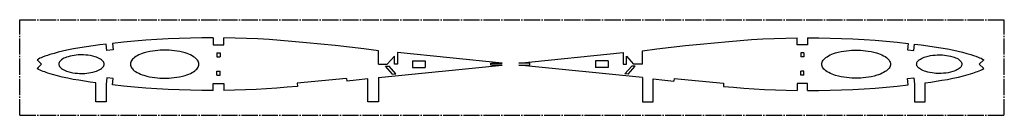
# Model space of a CAD drawing. Header units: millimetres. Extents: x 115 to 1045, y 442 to 532.
import ezdxf

# ---------------------------------------------------------------- set-up
doc = ezdxf.new("R2010")
doc.units = ezdxf.units.MM
doc.linetypes.add('SLD-Осевая', pattern=[19.05, 15.24, -1.27, 1.27, -1.27])
doc.linetypes.add('SLD-Сплошная', pattern=[0])

msp = doc.modelspace()

# ---------------------------------------------------------------- linework, layer by layer
at = {"color": 7, "linetype": 'SLD-Осевая'}
for p, q in [((115.08, 442.43), (115.08, 532.43)), ((115.08, 532.43), (1045.08, 532.43)), ((1045.08, 442.43), (1045.08, 532.43)), ((115.08, 442.43), (1045.08, 442.43))]:
    msp.add_line(p, q, dxfattribs=at)
at = {"color": 7, "linetype": 'SLD-Сплошная'}
for p, q in [((297.76, 515.41), (297.76, 508.9)), ((307.76, 508.9), (307.76, 515.39)), ((849.34, 508.9), (849.34, 515.39)), ((859.34, 515.41), (859.34, 508.9)), ((197.54, 503.55), (196.86, 509.49)), ((203.5, 504.23), (197.54, 503.55)), ((202.82, 510.19), (203.5, 504.23)), ((297.76, 508.9), (307.76, 508.9)), ((453.83, 490.59), (453.83, 503.22)), ((703.28, 490.59), (703.28, 503.22)), ((859.34, 508.9), (849.34, 508.9)), ((954.28, 510.19), (953.6, 504.23)), ((953.6, 504.23), (959.56, 503.55)), ((959.56, 503.55), (960.24, 509.49)), ((135.62, 490.58), (131.51, 494.67)), ((301.25, 501.11), (304.28, 501.11)), ((301.25, 501.11), (301.25, 497.34)), ((301.25, 497.34), (304.28, 497.34)), ((304.28, 501.11), (304.28, 497.34)), ((468.94, 498.21), (462.25, 490.59)), ((468.94, 490.59), (468.94, 498.21)), ((570.71, 491.59), (471.97, 501.47)), ((471.97, 501.47), (471.97, 490.59)), ((486.14, 493.62), (498.19, 493.62)), ((486.14, 493.62), (486.14, 487.56)), ((498.19, 493.62), (498.19, 487.56)), ((586.39, 491.59), (685.13, 501.47)), ((658.91, 493.62), (658.91, 487.56)), ((670.96, 493.62), (658.91, 493.62)), ((670.96, 493.62), (670.96, 487.56)), ((685.13, 501.47), (685.13, 490.59)), ((688.16, 490.59), (688.16, 498.21)), ((688.16, 498.21), (694.85, 490.59)), ((852.82, 501.11), (852.82, 497.34)), ((855.85, 501.11), (852.82, 501.11)), ((855.85, 497.34), (852.82, 497.34)), ((855.85, 501.11), (855.85, 497.34)), ((1021.48, 490.58), (1025.59, 494.67)), ((135.62, 490.58), (131.51, 486.5)), ((301.25, 483.83), (304.28, 483.83)), ((301.25, 480.06), (301.25, 483.83)), ((304.28, 480.06), (304.28, 483.83)), ((453.83, 490.59), (462.25, 490.59)), ((453.83, 477.96), (570.71, 489.58)), ((467.3, 481.06), (460.6, 488.68)), ((460.6, 488.68), (463.93, 488.68)), ((470.36, 481.36), (463.93, 488.68)), ((471.97, 490.59), (468.94, 490.59)), ((486.14, 487.56), (498.19, 487.56)), ((560.18, 489.58), (560.18, 491.59)), ((560.18, 491.59), (570.71, 491.59)), ((570.71, 489.58), (560.18, 489.58)), ((596.93, 491.59), (586.39, 491.59)), ((586.39, 489.58), (596.93, 489.58)), ((703.28, 477.96), (586.39, 489.58)), ((596.93, 489.58), (596.93, 491.59)), ((670.96, 487.56), (658.91, 487.56)), ((685.13, 490.59), (688.16, 490.59)), ((686.75, 481.36), (693.17, 488.68)), ((689.81, 481.06), (696.5, 488.68)), ((696.5, 488.68), (693.17, 488.68)), ((703.28, 490.59), (694.85, 490.59)), ((855.85, 483.83), (852.82, 483.83)), ((852.82, 480.06), (852.82, 483.83)), ((855.85, 480.06), (855.85, 483.83)), ((1021.48, 490.58), (1025.59, 486.5)), ((197.54, 477.62), (196.86, 471.68)), ((203.5, 476.94), (197.54, 477.62)), ((202.82, 470.98), (203.5, 476.94)), ((301.25, 480.06), (304.28, 480.06)), ((423.78, 477.04), (377.12, 472.54)), ((423.78, 477.04), (424.02, 474.41)), ((443.83, 455.18), (443.83, 476.75)), ((453.83, 477.96), (453.83, 455.18)), ((467.3, 481.06), (470.36, 481.36)), ((689.81, 481.06), (686.75, 481.36)), ((703.28, 477.96), (703.28, 455.18)), ((713.28, 455.18), (713.28, 476.75)), ((733.33, 477.04), (733.08, 474.41)), ((733.33, 477.04), (779.98, 472.54)), ((855.85, 480.06), (852.82, 480.06)), ((953.6, 476.94), (959.56, 477.62)), ((954.28, 470.98), (953.6, 476.94)), ((959.56, 477.62), (960.24, 471.68)), ((186.86, 455.18), (186.86, 472.97)), ((196.86, 471.68), (196.86, 455.18)), ((297.76, 465.65), (297.76, 472.28)), ((297.76, 472.28), (307.76, 472.28)), ((307.76, 472.28), (307.76, 465.79)), ((377.12, 472.54), (377.41, 469.58)), ((779.98, 472.54), (779.7, 469.58)), ((859.34, 472.28), (849.34, 472.28)), ((849.34, 472.28), (849.34, 465.79)), ((859.34, 465.65), (859.34, 472.28)), ((960.24, 471.68), (960.24, 455.18)), ((970.24, 455.18), (970.24, 472.97)), ((196.86, 455.18), (186.86, 455.18)), ((453.83, 455.18), (443.83, 455.18)), ((703.28, 455.18), (713.28, 455.18)), ((960.24, 455.18), (970.24, 455.18))]:
    msp.add_line(p, q, dxfattribs=at)
at = {"color": 7, "linetype": 'SLD-Сплошная', "flags": 128}
for points in [[(297.76, 515.41), (287.11, 515.34), (276.46, 515.14), (265.81, 514.82), (255.16, 514.37), (244.52, 513.8), (234.08, 513.1), (223.65, 512.27), (213.23, 511.3), (202.82, 510.19)], [(453.83, 503.22), (440.24, 504.86), (426.66, 506.47), (413.06, 508.01), (399.46, 509.47), (385.84, 510.82), (372.21, 512.05), (361.49, 512.91), (350.75, 513.66), (340.01, 514.3), (329.26, 514.8), (318.51, 515.17), (307.76, 515.39)], [(703.28, 503.22), (716.86, 504.86), (730.45, 506.47), (744.04, 508.01), (757.65, 509.47), (771.26, 510.82), (784.9, 512.05), (795.62, 512.91), (806.35, 513.66), (817.1, 514.3), (827.84, 514.8), (838.59, 515.17), (849.34, 515.39)], [(859.34, 515.41), (869.99, 515.34), (880.65, 515.14), (891.3, 514.82), (901.94, 514.37), (912.58, 513.8), (923.02, 513.1), (933.46, 512.27), (943.88, 511.3), (954.28, 510.19)], [(196.86, 509.49), (190.63, 508.7), (184.4, 507.86), (178.18, 506.96), (171.97, 505.99), (165.78, 504.92), (159.61, 503.7), (155.56, 502.81), (151.53, 501.82), (147.52, 500.75), (143.55, 499.56), (141.23, 498.81), (138.93, 498.02), (136.64, 497.19), (135.31, 496.66), (134, 496.07), (132.73, 495.42), (131.51, 494.67)], [(252.08, 503.76), (249.99, 503.73), (247.78, 503.65), (245.45, 503.49), (243, 503.24), (240.47, 502.9), (237.87, 502.44), (235.24, 501.86), (232.62, 501.15), (230.9, 500.59), (229.24, 499.97), (227.63, 499.28), (226.12, 498.52), (224.71, 497.7), (223.44, 496.82), (222.47, 496.02), (221.62, 495.18), (220.9, 494.31), (220.34, 493.42), (219.92, 492.5), (219.67, 491.57), (219.58, 490.63), (219.66, 489.69), (219.9, 488.75), (220.3, 487.84), (220.85, 486.94), (221.55, 486.07), (222.39, 485.23), (223.35, 484.42), (224.61, 483.54), (226.01, 482.71), (227.51, 481.95), (229.1, 481.26), (230.76, 480.63), (232.47, 480.07), (235.08, 479.35), (237.7, 478.76), (240.3, 478.3), (242.82, 477.95), (245.26, 477.7), (247.59, 477.53), (249.81, 477.44), (251.89, 477.41), (253.98, 477.43), (256.2, 477.52), (258.53, 477.68), (260.97, 477.92), (263.5, 478.27), (266.1, 478.72), (268.74, 479.3), (271.36, 480.02), (273.07, 480.58), (274.74, 481.2), (276.34, 481.89), (277.86, 482.64), (279.26, 483.46), (280.54, 484.35), (281.51, 485.15), (282.36, 485.98), (283.07, 486.85), (283.64, 487.75), (284.05, 488.67), (284.31, 489.6), (284.4, 490.54), (284.32, 491.48), (284.08, 492.41), (283.68, 493.33), (283.13, 494.23), (282.42, 495.1), (281.59, 495.94), (280.63, 496.74), (279.36, 497.63), (277.97, 498.45), (276.47, 499.21), (274.87, 499.91), (273.21, 500.53), (271.51, 501.1), (268.9, 501.82), (266.27, 502.4), (263.68, 502.87), (261.15, 503.22), (258.71, 503.47), (256.38, 503.63), (254.17, 503.73), (252.08, 503.76)], [(905.02, 503.76), (907.11, 503.73), (909.32, 503.65), (911.66, 503.49), (914.1, 503.24), (916.63, 502.9), (919.23, 502.44), (921.86, 501.86), (924.48, 501.15), (926.2, 500.59), (927.87, 499.97), (929.47, 499.28), (930.98, 498.52), (932.39, 497.7), (933.67, 496.82), (934.64, 496.02), (935.49, 495.18), (936.2, 494.31), (936.77, 493.42), (937.18, 492.5), (937.43, 491.57), (937.52, 490.63), (937.45, 489.69), (937.21, 488.75), (936.81, 487.84), (936.25, 486.94), (935.55, 486.07), (934.72, 485.23), (933.75, 484.42), (932.49, 483.54), (931.1, 482.71), (929.59, 481.95), (928, 481.26), (926.34, 480.63), (924.63, 480.07), (922.02, 479.35), (919.4, 478.76), (916.81, 478.3), (914.28, 477.95), (911.84, 477.7), (909.51, 477.53), (907.3, 477.44), (905.21, 477.41), (903.12, 477.43), (900.91, 477.52), (898.57, 477.68), (896.13, 477.92), (893.6, 478.27), (891, 478.72), (888.37, 479.3), (885.75, 480.02), (884.03, 480.58), (882.36, 481.2), (880.76, 481.89), (879.25, 482.64), (877.84, 483.46), (876.57, 484.35), (875.59, 485.15), (874.74, 485.98), (874.03, 486.85), (873.46, 487.75), (873.05, 488.67), (872.8, 489.6), (872.71, 490.54), (872.78, 491.48), (873.02, 492.41), (873.42, 493.33), (873.98, 494.23), (874.68, 495.1), (875.52, 495.94), (876.48, 496.74), (877.74, 497.63), (879.13, 498.45), (880.64, 499.21), (882.23, 499.91), (883.89, 500.53), (885.6, 501.1), (888.21, 501.82), (890.83, 502.4), (893.42, 502.87), (895.95, 503.22), (898.39, 503.47), (900.72, 503.63), (902.93, 503.73), (905.02, 503.76)], [(960.24, 509.49), (966.48, 508.7), (972.71, 507.86), (978.93, 506.96), (985.14, 505.99), (991.33, 504.92), (997.49, 503.7), (1001.54, 502.81), (1005.57, 501.82), (1009.58, 500.75), (1013.56, 499.56), (1015.87, 498.81), (1018.18, 498.02), (1020.46, 497.19), (1021.79, 496.66), (1023.11, 496.07), (1024.38, 495.42), (1025.59, 494.67)], [(173.56, 499.35), (171.98, 499.33), (170.29, 499.25), (168.51, 499.11), (166.63, 498.89), (164.69, 498.57), (162.71, 498.15), (160.73, 497.62), (159.38, 497.17), (158.07, 496.66), (156.84, 496.08), (155.7, 495.44), (154.68, 494.74), (153.93, 494.12), (153.31, 493.46), (152.8, 492.78), (152.43, 492.07), (152.2, 491.35), (152.12, 490.62), (152.19, 489.89), (152.4, 489.17), (152.76, 488.47), (153.25, 487.78), (153.86, 487.12), (154.59, 486.5), (155.6, 485.79), (156.73, 485.15), (157.95, 484.57), (159.25, 484.05), (160.59, 483.6), (162.89, 482.98), (165.18, 482.51), (167.41, 482.18), (169.54, 481.97), (171.53, 481.86), (173.38, 481.82), (174.96, 481.84), (176.65, 481.92), (178.44, 482.06), (180.31, 482.28), (182.26, 482.6), (184.23, 483.02), (186.21, 483.55), (187.56, 484), (188.87, 484.51), (190.11, 485.09), (191.25, 485.73), (192.27, 486.43), (193.01, 487.05), (193.64, 487.71), (194.14, 488.39), (194.51, 489.1), (194.74, 489.82), (194.82, 490.55), (194.75, 491.28), (194.54, 492), (194.19, 492.71), (193.69, 493.39), (193.08, 494.05), (192.35, 494.68), (191.34, 495.38), (190.22, 496.02), (188.99, 496.6), (187.7, 497.12), (186.35, 497.57), (184.06, 498.19), (181.76, 498.66), (179.53, 498.99), (177.41, 499.2), (175.41, 499.31), (173.56, 499.35)], [(983.55, 499.35), (985.12, 499.33), (986.81, 499.25), (988.6, 499.11), (990.47, 498.89), (992.42, 498.57), (994.4, 498.15), (996.37, 497.62), (997.73, 497.17), (999.03, 496.66), (1000.27, 496.08), (1001.41, 495.44), (1002.43, 494.74), (1003.17, 494.12), (1003.8, 493.46), (1004.3, 492.78), (1004.67, 492.07), (1004.9, 491.35), (1004.98, 490.62), (1004.91, 489.89), (1004.7, 489.17), (1004.35, 488.47), (1003.86, 487.78), (1003.24, 487.12), (1002.51, 486.5), (1001.5, 485.79), (1000.38, 485.15), (999.15, 484.57), (997.86, 484.05), (996.51, 483.6), (994.22, 482.98), (991.92, 482.51), (989.69, 482.18), (987.57, 481.97), (985.57, 481.86), (983.72, 481.82), (982.14, 481.84), (980.45, 481.92), (978.67, 482.06), (976.79, 482.28), (974.85, 482.6), (972.87, 483.02), (970.89, 483.55), (969.54, 484), (968.23, 484.51), (967, 485.09), (965.86, 485.73), (964.84, 486.43), (964.09, 487.05), (963.47, 487.71), (962.96, 488.39), (962.59, 489.1), (962.36, 489.82), (962.28, 490.55), (962.35, 491.28), (962.56, 492), (962.92, 492.71), (963.41, 493.39), (964.02, 494.05), (964.75, 494.68), (965.76, 495.38), (966.89, 496.02), (968.11, 496.6), (969.41, 497.12), (970.75, 497.57), (973.05, 498.19), (975.34, 498.66), (977.57, 498.99), (979.7, 499.2), (981.69, 499.31), (983.55, 499.35)], [(186.86, 472.97), (181.57, 473.71), (176.28, 474.5), (171.01, 475.34), (165.74, 476.26), (160.5, 477.28), (155.28, 478.43), (150.71, 479.56), (146.18, 480.81), (141.69, 482.2), (140.19, 482.71), (138.69, 483.23), (137.2, 483.77), (135.72, 484.34), (134.27, 484.97), (132.86, 485.68), (131.51, 486.5)], [(970.24, 472.97), (975.53, 473.71), (980.82, 474.5), (986.1, 475.34), (991.36, 476.26), (996.61, 477.28), (1001.82, 478.43), (1006.39, 479.56), (1010.92, 480.81), (1015.42, 482.2), (1016.92, 482.71), (1018.41, 483.23), (1019.9, 483.77), (1021.38, 484.34), (1022.83, 484.97), (1024.25, 485.68), (1025.59, 486.5)], [(443.83, 476.75), (432.74, 475.43), (424.02, 474.41)], [(713.28, 476.75), (724.36, 475.43), (733.08, 474.41)], [(297.76, 465.65), (287.11, 465.74), (276.46, 465.95), (265.8, 466.28), (255.16, 466.74), (244.52, 467.33), (234.08, 468.04), (223.65, 468.88), (213.23, 469.86), (202.82, 470.98)], [(377.41, 469.58), (367.68, 468.75), (357.94, 468.01), (348.19, 467.36), (338.43, 466.8), (328.21, 466.33), (317.99, 465.99), (307.76, 465.79)], [(779.7, 469.58), (789.43, 468.75), (799.17, 468.01), (808.91, 467.36), (818.67, 466.8), (828.89, 466.33), (839.12, 465.99), (849.34, 465.79)], [(859.34, 465.65), (869.99, 465.74), (880.65, 465.95), (891.3, 466.28), (901.94, 466.74), (912.58, 467.33), (923.02, 468.04), (933.46, 468.88), (943.88, 469.86), (954.28, 470.98)]]:
    msp.add_lwpolyline(points, dxfattribs=at)

doc.saveas('drawing.dxf')
